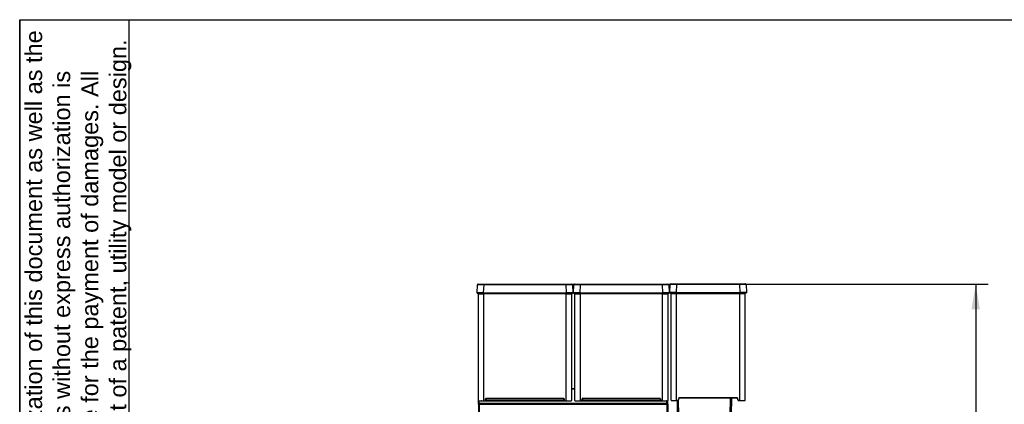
# Model space of a CAD drawing. Header units: millimetres. Extents: x 0 to 200, y 0 to 287.
# Tile 64 of 73: x 10 to 127, y 241 to 287. Entities that reach past the tile are written whole.
import ezdxf
from ezdxf.enums import TextEntityAlignment as Align

# ---------------------------------------------------------------- set-up
doc = ezdxf.new("R2010")
doc.units = ezdxf.units.MM
for name, color, linetype in [('148.257_BW4C_CTM', 7, 'Continuous'), ('Défaut', 7, 'Continuous'), ('Marges', 7, 'Continuous'), ('Standard', 7, 'Continuous')]:
    doc.layers.add(name, color=color, linetype=linetype)
doc.styles.add('SEACAD_Arial', font='arial.ttf')
doc.dimstyles.new('ISO_(mm)', dxfattribs={"dimtxt": 3, "dimasz": 3, "dimexe": 1.5, "dimexo": 0, "dimgap": 0.75, "dimtad": 1, "dimdec": 0, "dimlfac": 10, "dimtxsty": 'SEACAD_Arial', "dimblk1": '_SE_FILLED', "dimblk2": '_SE_FILLED', "dimsah": 1, "dimcen": 1.5, "dimadec": 0, "dimazin": 0, "dimtfac": 0.5, "dimtmove": 0, "dimatfit": 3, "dimfxl": 1, "dimarcsym": 0})

# ---------------------------------------------------------------- blocks, each defined once
blk = doc.blocks.new('SE')
at = {"layer": '148.257_BW4C_CTM', "color": 7, "linetype": 'Continuous'}
for p, q in [((64.32, 254.53), (64.35, 255.48)), ((64.45, 255.58), (65.1, 255.58)), ((65.1, 255.48), (65.06, 254.53)), ((65.1, 255.58), (74.89, 255.58)), ((65.1, 255.48), (65.1, 255.58)), ((74.89, 255.48), (65.1, 255.48)), ((74.89, 255.58), (75.53, 255.58)), ((74.89, 255.48), (74.89, 255.58)), ((74.92, 254.53), (74.89, 255.48)), ((75.63, 255.48), (75.67, 254.53)), ((75.77, 254.53), (75.8, 255.48)), ((75.9, 255.58), (76.55, 255.58)), ((76.55, 255.48), (76.51, 254.53)), ((76.55, 255.58), (86.34, 255.58)), ((76.55, 255.48), (76.55, 255.58)), ((86.34, 255.48), (76.55, 255.48)), ((86.34, 255.58), (86.98, 255.58)), ((86.34, 255.48), (86.34, 255.58)), ((86.37, 254.53), (86.34, 255.48)), ((87.08, 255.48), (87.12, 254.53)), ((87.21, 254.57), (87.24, 255.52)), ((87.34, 255.62), (87.99, 255.62)), ((87.99, 255.52), (87.95, 254.57)), ((87.99, 255.62), (95.53, 255.62)), ((87.99, 255.52), (87.99, 255.62)), ((95.53, 255.52), (87.99, 255.52)), ((95.53, 255.62), (96.17, 255.62)), ((95.53, 255.52), (95.53, 255.62)), ((95.56, 254.57), (95.53, 255.52)), ((96.27, 255.52), (96.31, 254.57)), ((65.06, 254.48), (64.37, 254.48)), ((64.47, 241.75), (64.47, 254.43)), ((64.47, 254.43), (65.09, 254.43)), ((64.54, 254.43), (64.54, 254.48)), ((65.06, 254.53), (74.92, 254.53)), ((65.06, 254.53), (65.06, 254.48)), ((74.92, 254.48), (65.06, 254.48)), ((65.09, 254.48), (65.09, 254.43)), ((65.09, 254.43), (65.09, 241.73)), ((74.9, 254.43), (65.09, 254.43)), ((71.44, 254.48), (69.34, 254.48)), ((74.9, 254.43), (74.9, 254.48)), ((74.9, 241.73), (74.9, 254.43)), ((74.9, 254.43), (75.52, 254.43)), ((74.92, 254.53), (74.92, 254.48)), ((75.62, 254.48), (74.92, 254.48)), ((75.44, 254.48), (75.44, 254.43)), ((75.52, 254.43), (75.52, 241.75)), ((76.51, 254.48), (75.82, 254.48)), ((75.92, 241.75), (75.92, 254.43)), ((75.92, 254.43), (76.54, 254.43)), ((75.99, 254.43), (75.99, 254.48)), ((76.51, 254.53), (86.37, 254.53)), ((76.51, 254.53), (76.51, 254.48)), ((86.37, 254.48), (76.51, 254.48)), ((76.54, 254.48), (76.54, 254.43)), ((76.54, 254.43), (76.54, 241.73)), ((86.35, 254.43), (76.54, 254.43)), ((82.89, 254.48), (80.79, 254.48)), ((86.35, 254.43), (86.35, 254.48)), ((86.35, 241.73), (86.35, 254.43)), ((86.35, 254.43), (86.97, 254.43)), ((86.37, 254.53), (86.37, 254.48)), ((87.07, 254.48), (86.37, 254.48)), ((86.89, 254.48), (86.89, 254.43)), ((86.97, 254.43), (86.97, 241.75)), ((87.95, 254.52), (87.26, 254.52)), ((87.36, 241.79), (87.36, 254.47)), ((87.36, 254.47), (87.98, 254.47)), ((87.43, 254.52), (87.43, 254.47)), ((87.95, 254.57), (95.56, 254.57)), ((87.95, 254.57), (87.95, 254.52)), ((95.56, 254.52), (87.95, 254.52)), ((87.98, 254.52), (87.98, 254.47)), ((87.98, 241.77), (87.98, 254.47)), ((87.98, 254.47), (95.54, 254.47)), ((95.53, 254.52), (95.53, 254.47)), ((95.54, 241.77), (95.54, 254.47)), ((95.54, 254.47), (96.16, 254.47)), ((95.56, 254.57), (95.56, 254.52)), ((96.26, 254.52), (95.56, 254.52)), ((96.08, 254.52), (96.08, 254.47)), ((96.16, 241.79), (96.16, 254.47)), ((75.52, 243.15), (75.92, 243.15)), ((75.92, 243.15), (75.52, 243.15)), ((95.21, 242.07), (88.3, 242.07)), ((88.3, 242.04), (88.3, 242.07)), ((95.21, 242.04), (95.21, 242.07)), ((64.47, 241.33), (64.47, 241.75)), ((64.47, 241.33), (64.47, 225.13)), ((64.57, 241.43), (64.57, 241.71)), ((64.57, 241.43), (86.87, 241.43)), ((64.57, 241.43), (64.57, 241.34)), ((64.57, 241.34), (86.87, 241.34)), ((64.57, 241.34), (64.57, 225.14)), ((64.88, 241.71), (65.01, 241.71)), ((65.01, 241.71), (65.03, 241.72)), ((65.09, 241.7), (65.09, 241.73)), ((65.09, 241.73), (65.25, 241.73)), ((65.09, 241.7), (65.25, 241.7)), ((65.32, 241.79), (65.33, 241.95)), ((65.32, 241.79), (65.35, 241.79)), ((65.36, 241.95), (65.35, 241.79)), ((65.39, 241.99), (65.39, 241.8)), ((65.39, 241.8), (74.6, 241.8)), ((65.39, 241.71), (65.39, 241.8)), ((65.39, 241.71), (74.6, 241.71)), ((65.41, 242.03), (65.41, 242)), ((65.41, 242.03), (74.57, 242.03)), ((65.41, 242), (74.57, 242)), ((74.6, 241.99), (74.6, 241.8)), ((74.6, 241.71), (74.6, 241.8)), ((74.64, 241.79), (74.62, 241.95)), ((74.65, 241.95), (74.62, 241.95)), ((74.65, 241.95), (74.67, 241.79)), ((74.74, 241.73), (74.74, 241.7)), ((74.74, 241.73), (74.9, 241.73)), ((74.74, 241.7), (74.9, 241.7)), ((74.9, 241.73), (74.9, 241.7)), ((74.97, 241.71), (74.95, 241.72)), ((74.97, 241.71), (75.11, 241.71)), ((76.33, 241.71), (76.46, 241.71)), ((76.46, 241.71), (76.48, 241.72)), ((76.54, 241.7), (76.54, 241.73)), ((76.54, 241.73), (76.7, 241.73)), ((76.54, 241.7), (76.7, 241.7)), ((76.77, 241.79), (76.78, 241.95)), ((76.77, 241.79), (76.8, 241.79)), ((76.81, 241.95), (76.8, 241.79)), ((76.84, 241.99), (76.84, 241.8)), ((76.84, 241.8), (86.05, 241.8)), ((76.84, 241.71), (76.84, 241.8)), ((76.84, 241.71), (86.05, 241.71)), ((76.86, 242.03), (76.86, 242)), ((76.86, 242.03), (86.02, 242.03)), ((76.86, 242), (86.02, 242)), ((86.05, 241.99), (86.05, 241.8)), ((86.05, 241.71), (86.05, 241.8)), ((86.09, 241.79), (86.07, 241.95)), ((86.1, 241.95), (86.07, 241.95)), ((86.1, 241.95), (86.12, 241.79)), ((86.19, 241.73), (86.19, 241.7)), ((86.19, 241.73), (86.35, 241.73)), ((86.19, 241.7), (86.35, 241.7)), ((86.35, 241.73), (86.35, 241.7)), ((86.42, 241.71), (86.4, 241.72)), ((86.42, 241.71), (86.56, 241.71)), ((86.87, 241.43), (86.87, 241.71)), ((86.87, 241.43), (86.87, 241.34)), ((86.87, 241.34), (86.87, 225.14)), ((86.97, 241.33), (86.97, 241.75)), ((86.97, 241.33), (86.97, 225.13)), ((87.98, 241.77), (87.98, 241.74)), ((87.98, 241.77), (88.14, 241.77)), ((87.98, 241.74), (88.14, 241.74)), ((88.13, 240.06), (88.1, 241.74)), ((88.14, 241.77), (88.14, 241.74)), ((88.22, 241.99), (88.21, 241.83)), ((88.24, 241.83), (88.21, 241.83)), ((88.25, 241.99), (88.22, 241.99)), ((88.25, 241.99), (88.24, 241.83)), ((88.28, 239.97), (88.24, 241.85)), ((95.21, 242.04), (88.3, 242.04)), ((94.38, 242.04), (94.34, 239.97)), ((94.53, 242.04), (94.49, 240.06)), ((95.28, 241.83), (95.26, 241.99)), ((95.26, 241.99), (95.29, 241.99)), ((95.28, 241.83), (95.31, 241.83)), ((95.31, 241.83), (95.29, 241.99)), ((95.38, 241.77), (95.54, 241.77)), ((95.38, 241.74), (95.38, 241.77)), ((95.38, 241.74), (95.54, 241.74)), ((95.54, 241.74), (95.54, 241.77))]:
    blk.add_line(p, q, dxfattribs=at)
for centre, radius, start, end in [((64.45, 255.48), 0.1, 130.2883, 178), ((64.73, 226.53), 28.95, 89.2633, 90.7367), ((64.44, 255.5), 0.0758, 108.9424, 193.336), ((64.45, 255.48), 0.1, 90, 111.2421), ((75.26, 226.53), 28.95, 89.2902, 90.7367), ((75.53, 255.48), 0.1, 2, 90), ((75.54, 255.5), 0.0758, 346.664, 71.0576), ((75.26, 226.53), 28.95, 89.2633, 89.2902), ((75.9, 255.48), 0.1, 130.2883, 178), ((76.18, 226.53), 28.95, 89.2633, 90.7367), ((75.89, 255.5), 0.0758, 108.9424, 193.336), ((75.9, 255.48), 0.1, 90, 111.2421), ((86.71, 226.53), 28.95, 89.2902, 90.7367), ((86.98, 255.48), 0.1, 2, 90), ((86.99, 255.5), 0.0758, 346.664, 71.0576), ((86.71, 226.53), 28.95, 89.2633, 89.2902), ((87.62, 226.57), 28.95, 89.2633, 90.7367), ((87.32, 255.54), 0.0621, 132.3396, 201.0667), ((95.9, 226.57), 28.95, 89.2633, 90.7367), ((96.2, 255.54), 0.0621, 338.9333, 47.6604), ((64.69, 210.66), 43.87, 89.5137, 90.4863), ((64.37, 254.53), 0.05, 178, 270), ((75.29, 210.66), 43.87, 89.5137, 90.4863), ((75.62, 254.53), 0.05, 270, 2), ((76.14, 210.66), 43.87, 89.5137, 90.4863), ((75.82, 254.53), 0.05, 178, 270), ((86.74, 210.66), 43.87, 89.5137, 90.4863), ((87.07, 254.53), 0.05, 270, 2), ((87.58, 210.7), 43.87, 89.5137, 90.4863), ((95.93, 210.7), 43.87, 89.5137, 90.4863), ((64.94, 246.59), 4.87, 264.4811, 271.7495), ((64.94, 245.94), 4.24, 264.0483, 271.9903), ((64.64, 241.76), 0.0494, 272.429, 321.304), ((64.8, 243.59), 1.89, 265.3695, 268.9212), ((65.25, 241.8), 0.1, 270.0241, 354.9868), ((64.33, 241.71), 0.917, 359.081, 0.9557), ((65.37, 256.25), 14.55, 269.6777, 270.0615), ((65.41, 241.95), 0.08, 90.0155, 175.0162), ((65.67, 245.61), 3.67, 264.7661, 265.2338), ((65.4, 254.41), 12.6, 269.7683, 269.9359), ((65.41, 241.95), 0.05, 90.0387, 175.0348), ((77.52, 242.01), 2.95, 179.7024, 180.2855), ((74.57, 241.95), 0.08, 4.9838, 89.9845), ((74.57, 241.95), 0.05, 4.9655, 89.9611), ((74.58, 254.41), 12.6, 270.0641, 270.2317), ((74.61, 256.25), 14.55, 269.9384, 270.3207), ((74.74, 241.8), 0.1, 185.0132, 269.9759), ((74.56, 242.82), 1.03, 274.1693, 275.839), ((75.05, 246.61), 4.89, 268.2657, 275.5043), ((75.05, 245.94), 4.24, 268.0097, 275.9544), ((75.16, 244.31), 2.6, 268.7451, 271.3936), ((75.34, 241.76), 0.0494, 218.696, 267.571), ((76.39, 246.59), 4.87, 264.4811, 271.7495), ((76.39, 245.94), 4.24, 264.0483, 271.9903), ((76.09, 241.76), 0.0494, 272.429, 321.304), ((76.25, 243.59), 1.89, 265.3695, 268.9212), ((76.7, 241.8), 0.1, 270.0241, 354.9868), ((75.78, 241.71), 0.917, 359.081, 0.9557), ((76.82, 256.25), 14.55, 269.6777, 270.0615), ((76.86, 241.95), 0.08, 90.0155, 175.0162), ((77.12, 245.61), 3.67, 264.7661, 265.2338), ((76.85, 254.41), 12.6, 269.7683, 269.9359), ((76.86, 241.95), 0.05, 90.0387, 175.0348), ((88.97, 242.01), 2.95, 179.7024, 180.2855), ((86.02, 241.95), 0.08, 4.9838, 89.9845), ((86.02, 241.95), 0.05, 4.9655, 89.9611), ((86.03, 254.41), 12.6, 270.0641, 270.2317), ((86.06, 256.25), 14.55, 269.9384, 270.3207), ((86.19, 241.8), 0.1, 185.0132, 269.9759), ((86.01, 242.82), 1.03, 274.1693, 275.839), ((86.5, 246.61), 4.89, 268.2657, 275.5043), ((86.5, 245.94), 4.24, 268.0097, 275.9544), ((86.61, 244.31), 2.6, 268.7451, 271.3936), ((86.79, 241.76), 0.0493, 218.6674, 267.6406), ((87.83, 246.63), 4.87, 264.481, 271.7495), ((87.83, 245.98), 4.24, 264.0456, 271.9903), ((88.14, 241.84), 0.1, 270.0083, 355.0025), ((88.31, 241.99), 0.0515, 91.5156, 173.5578), ((95.21, 241.99), 0.0515, 6.4422, 88.4844), ((95.38, 241.84), 0.1, 184.9974, 269.9917), ((95.69, 246.65), 4.89, 268.2657, 275.5044), ((95.69, 245.98), 4.24, 268.0097, 275.9544)]:
    blk.add_arc(centre, radius, start, end, dxfattribs=at)
for centre, major_axis, ratio, start_param, end_param in [((88.3, 241.99), (0, 0.08), 0.999391, 0, 1.483477), ((95.21, 241.99), (0, 0.08), 0.999391, 4.799709, 6.283185), ((64.5, 241.75), (0.03, 0), 0.999391, 3.141593, 4.712389), ((64.57, 241.33), (0.1, 0), 0.999391, 1.570796, 3.141593), ((64.57, 241.33), (0.1, 0), 0.121869, 1.570796, 3.141593), ((75.49, 241.75), (0.03, 0), 0.999391, 4.712389, 6.283185), ((75.95, 241.75), (0.03, 0), 0.999391, 3.141593, 4.712389), ((86.87, 241.33), (-0.1, 0), 0.999391, 3.141593, 4.712389), ((86.87, 241.33), (0.1, 0), 0.121869, 0, 1.570796), ((86.94, 241.75), (0.03, 0), 0.999391, 4.712389, 6.283185), ((87.39, 241.79), (-0.03, 0), 0.999391, 0, 1.570796), ((96.13, 241.79), (-0.03, 0), 0.999391, 1.570796, 3.141593)]:
    blk.add_ellipse(centre, major_axis=major_axis, ratio=ratio, start_param=start_param, end_param=end_param, dxfattribs=at)
for points in [[(87.34, 255.62), (87.32, 255.62), (87.29, 255.61), (87.27, 255.59)], [(96.24, 255.59), (96.22, 255.61), (96.2, 255.62), (96.17, 255.62)]]:
    blk.add_open_spline(points, degree=3, dxfattribs=at)
for points, degree, knots in [([(87.21, 254.57), (87.21, 254.56), (87.21, 254.54), (87.23, 254.52), (87.25, 254.52), (87.26, 254.52)], 3, [0, 0, 0, 0, 0.500004, 0.500004, 1, 1, 1, 1]), ([(96.31, 254.57), (96.31, 254.55), (96.3, 254.54), (96.28, 254.52), (96.27, 254.52), (96.26, 254.52)], 3, [0, 0, 0, 0, 0.5, 0.5, 1, 1, 1, 1]), ([(64.88, 241.71), (64.87, 241.71), (64.87, 241.71), (64.86, 241.72), (64.86, 241.73), (64.86, 241.73)], 3, [0, 0, 0, 0, 0.5, 0.5, 0.6010374, 0.6010374, 0.6010374, 0.6010374]), ([(65.25, 241.73), (65.26, 241.73), (65.28, 241.73), (65.29, 241.74), (65.3, 241.75), (65.31, 241.75), (65.31, 241.77), (65.32, 241.78), (65.32, 241.79)], 2, [0, 0, 0, 0.25, 0.25, 0.5, 0.5, 0.75, 0.75, 1, 1, 1]), ([(74.67, 241.79), (74.67, 241.78), (74.67, 241.77), (74.68, 241.75), (74.69, 241.75), (74.7, 241.74), (74.71, 241.73), (74.72, 241.73), (74.74, 241.73)], 2, [0, 0, 0, 0.25, 0.25, 0.5, 0.5, 0.75, 0.75, 1, 1, 1]), ([(75.34, 241.72), (75.34, 241.72), (75.34, 241.72), (75.35, 241.72), (75.35, 241.72), (75.35, 241.71), (75.34, 241.71)], 2, [0.417477, 0.417477, 0.417477, 0.5, 0.5, 0.75, 0.75, 1, 1, 1]), ([(76.33, 241.71), (76.32, 241.71), (76.32, 241.71), (76.31, 241.72), (76.31, 241.73), (76.31, 241.73)], 3, [0, 0, 0, 0, 0.5, 0.5, 0.6010374, 0.6010374, 0.6010374, 0.6010374]), ([(76.7, 241.73), (76.71, 241.73), (76.73, 241.73), (76.74, 241.74), (76.75, 241.75), (76.76, 241.75), (76.76, 241.77), (76.77, 241.78), (76.77, 241.79)], 2, [0, 0, 0, 0.25, 0.25, 0.5, 0.5, 0.75, 0.75, 1, 1, 1]), ([(86.12, 241.79), (86.12, 241.78), (86.12, 241.77), (86.13, 241.75), (86.14, 241.75), (86.15, 241.74), (86.16, 241.73), (86.17, 241.73), (86.19, 241.73)], 2, [0, 0, 0, 0.25, 0.25, 0.5, 0.5, 0.75, 0.75, 1, 1, 1]), ([(86.79, 241.72), (86.79, 241.72), (86.79, 241.72), (86.8, 241.72), (86.8, 241.72), (86.8, 241.71), (86.79, 241.71)], 2, [0.417477, 0.417477, 0.417477, 0.5, 0.5, 0.75, 0.75, 1, 1, 1]), ([(88.14, 241.77), (88.15, 241.77), (88.17, 241.77), (88.18, 241.78), (88.19, 241.79), (88.2, 241.79), (88.2, 241.81), (88.21, 241.82), (88.21, 241.83)], 2, [0, 0, 0, 0.25, 0.25, 0.5, 0.5, 0.75, 0.75, 1, 1, 1]), ([(95.31, 241.83), (95.31, 241.82), (95.31, 241.81), (95.32, 241.79), (95.33, 241.79), (95.34, 241.78), (95.35, 241.77), (95.36, 241.77), (95.38, 241.77)], 2, [0, 0, 0, 0.25, 0.25, 0.5, 0.5, 0.75, 0.75, 1, 1, 1])]:
    blk.add_open_spline(points, degree=degree, knots=knots, dxfattribs=at)
blk = doc.blocks.new('DMBLK7')
at = {"layer": 'Standard', "linetype": 'Continuous'}
for points in [[(124.03, 252.58), (123.53, 255.58), (123.03, 252.58)], [(124.03, 194.01), (123.03, 194.01), (123.53, 191.01)]]:
    blk.add_hatch(color=7, dxfattribs=at).paths.add_polyline_path(points)
at = {"layer": 'Standard', "color": 7, "linetype": 'Continuous'}
for p, q in [((74.89, 255.58), (125.03, 255.58)), ((123.53, 255.58), (123.53, 191.01)), ((39.29, 191.01), (125.03, 191.01))]:
    blk.add_line(p, q, dxfattribs=at)
at = {"layer": 'Standard', "color": 7, "linetype": 'Continuous', "style": 'SEACAD_Arial'}
blk.add_text('646', height=3, rotation=90, dxfattribs=at).set_placement((119.78, 219.77), align=Align.TOP_LEFT)
blk = doc.blocks.new('_SE_FILLED')
at = {"color": 0}
blk.add_line((0, 0), (-1, 0), dxfattribs=at)
blk.add_solid([(0, 0), (-1, -0.1665), (-1, 0.1665), (0, 0)], dxfattribs=at)

msp = doc.modelspace()

# ---------------------------------------------------------------- linework, layer by layer
at = {"layer": 'Défaut', "color": 7, "linetype": 'Continuous'}
for p, q in [((10, 287), (10, 200.01)), ((10, 287), (23, 287)), ((23, 191.77), (23, 287))]:
    msp.add_line(p, q, dxfattribs=at)
at = {"layer": 'Marges', "color": 7, "linetype": 'Continuous'}
for p, q in [((10, 10), (10, 287)), ((10, 287), (200, 287))]:
    msp.add_line(p, q, dxfattribs=at)

# ---------------------------------------------------------------- block references
at = {"layer": 'Standard'}
msp.add_blockref('SE', (0, 0), dxfattribs=at)

# ---------------------------------------------------------------- texts
at = {"layer": 'Défaut', "insert": (10.66, 192.72), "char_height": 2, "width": 94.9226, "attachment_point": 1, "rotation": 90}
msp.add_mtext('{\\fArial|b0||i0||c0|p34;\\C7;\\H2.;\\W1.;The reproduction, distribution and utilization of this document as well as the \\P}{\\fArial|b0||i0||c0|p34;\\C7;\\H2.;\\W1.;communication of its contents to others without express authorization is \\P}{\\fArial|b0||i0||c0|p34;\\C7;\\H2.;\\W1.;prohibited. Offenders will be held liable for the payment of damages. All \\P}{\\fArial|b0||i0||c0|p34;\\C7;\\H2.;\\W1.;rights reserved in the event of the grant of a patent, utility model or design.\\P}', dxfattribs=at)

# ---------------------------------------------------------------- dimensions: what is measured, and where the dimension line sits
at = {"layer": 'Standard', "color": 7, "linetype": 'Continuous'}
dim = msp.add_linear_dim(base=(123.53, 191.01), p1=(65.1, 255.58), p2=(39.29, 191.01), angle=90, text='\\A1;<>', dimstyle='ISO_(mm)', dxfattribs=at)
dim.commit()
dim.dimension.update_dxf_attribs({"geometry": 'DMBLK7', "text_midpoint": (123.53, 223.29), "dimtype": 160})

doc.saveas('drawing.dxf')
